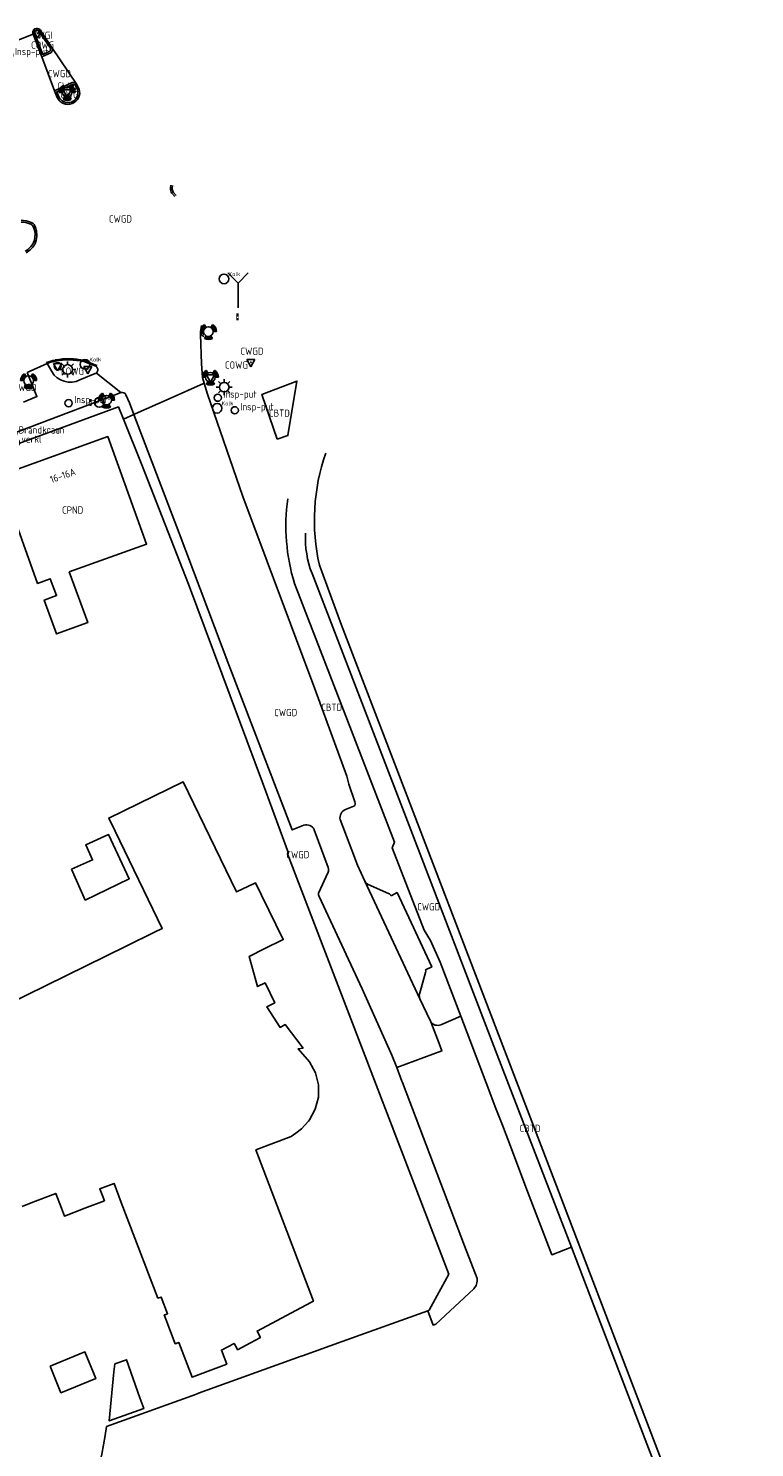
# Model space of a CAD drawing. Extents: x 143041 to 146008, y 457187 to 458337.
# Tile 31 of 31: x 145878 to 145968, y 458115 to 458292. Entities that reach past the tile are written whole.
import ezdxf
from ezdxf.enums import TextEntityAlignment as Align

# ---------------------------------------------------------------- set-up
doc = ezdxf.new("R2010")
doc.units = 0
doc.header["$LTSCALE"] = 4
doc.layers.get('0').update_dxf_attribs({"linetype": 'CONTINUOUS'})
for name, color, linetype in [('CBTD', 7, 'CONTINUOUS'), ('COWG', 7, 'CONTINUOUS'), ('CPND', 7, 'CONTINUOUS'), ('CWGD', 7, 'CONTINUOUS'), ('CWGI', 7, 'CONTINUOUS'), ('G_BTD', 3, 'CONTINUOUS'), ('G_OTD', 32, 'CONTINUOUS'), ('G_PND', 1, 'CONTINUOUS'), ('G_WGD', 7, 'CONTINUOUS'), ('G_WGI', 1, 'CONTINUOUS'), ('LWGI', 7, 'CONTINUOUS'), ('NAR', 7, 'CONTINUOUS')]:
    doc.layers.add(name, color=color, linetype=linetype)
for name, color, linetype, true_color in [('PBRD', 7, 'CONTINUOUS', 0xbd2877), ('PPAL', 7, 'CONTINUOUS', 0xbd2877), ('PPUT', 7, 'CONTINUOUS', 0xbd2877)]:
    doc.layers.add(name, color=color, linetype=linetype, true_color=true_color)
doc.styles.add('ISO', font='ISO')
doc.styles.get("Standard").update_dxf_attribs({"font": 'ISO'})

# ---------------------------------------------------------------- blocks, each defined once
blk = doc.blocks.new('lichtmast')
at = {"color": 0}
for p, q in [((-0.6, 0), (-1, 0)), ((-0.71, 0.71), (-0.42, 0.42)), ((0, 0.6), (0, 1)), ((0.42, 0.42), (0.71, 0.71)), ((0.6, 0), (1, 0)), ((-0.42, -0.42), (-0.71, -0.71)), ((0, -0.6), (0, -1)), ((0.42, -0.42), (0.71, -0.71))]:
    blk.add_line(p, q, dxfattribs=at)
blk.add_circle((0, 0), 0.6, dxfattribs=at)
blk = doc.blocks.new('verkeersbord-pl')
at = {"linetype": 'Continuous'}
blk.add_circle((0, 0), 0.03, dxfattribs=at)
blk = doc.blocks.new('verkeersbord')
at = {"color": 0}
for p, q in [((0.5, 0.32), (-0.5, 0.32)), ((-0.5, 0.32), (0, -0.6)), ((0, -0.6), (0.5, 0.32))]:
    blk.add_line(p, q, dxfattribs=at)
blk = doc.blocks.new('brandkraan')
at = {"color": 0}
blk.add_circle((0, 0), 0.45, dxfattribs=at)
at = {"color": 0, "style": 'ISO'}
blk.add_attdef('BRANDKRAAN', (0.7, 0), '', height=0.9, dxfattribs=at)
blk = doc.blocks.new('klok')
at = {"color": 0}
blk.add_circle((0, 0), 0.45, dxfattribs=at)
at = {"style": 'ISO'}
blk.add_attdef('KLOK', (0.7, 0), '', height=0.9, dxfattribs=at)
blk = doc.blocks.new('verkeerslicht')
at = {"color": 0, "linetype": 'Continuous'}
for p, q in [((-1, 0), (-0.6, 0)), ((-0.3, 0.52), (-0.5, 0.86)), ((0.3, 0.52), (0.5, 0.86)), ((0.6, 0), (1, 0)), ((-0.3, -0.52), (-0.5, -0.86)), ((0.3, -0.52), (0.5, -0.86))]:
    blk.add_line(p, q, dxfattribs=at)
at = {"color": 0}
blk.add_circle((0, 0), 0.6, dxfattribs=at)
at = {"color": 0, "linetype": 'Continuous'}
for radius, start, end in [(0.996, 119.9985, 179.9935), (0.897, 119.9989, 179.9928), (0.797, 119.9994, 179.9919), (0.697, 120, 179.9907), (0.697, 0.0093, 60), (0.797, 0.0081, 60.0006), (0.897, 0.0072, 60.0011), (0.996, 0.0065, 60.0015), (0.996, 240.0015, 299.9985), (0.897, 240.0011, 299.9989), (0.797, 240.0006, 299.9994), (0.697, 240, 300)]:
    blk.add_arc((0, 0), radius, start, end, dxfattribs=at)
blk = doc.blocks.new('verklikker')
at = {"color": 0}
blk.add_circle((0, 0), 0.45, dxfattribs=at)
at = {"color": 0, "style": 'ISO'}
blk.add_attdef('VERKLIKKER', (0.7, 0), '', height=0.9, dxfattribs=at)
blk = doc.blocks.new('wegwijzer')
at = {"color": 0}
for q in [(-0.424, 1.424), (0.424, 1.424), (0, 0)]:
    blk.add_line((0, 1), q, dxfattribs=at)
blk = doc.blocks.new('kolk')
at = {"color": 0}
blk.add_circle((0, 0), 0.6, dxfattribs=at)
at = {"color": 0, "linetype": 'Continuous', "style": 'ISO'}
blk.add_attdef('KOLK', (-0.04, -0.26), '', height=0.8, dxfattribs=at)
blk = doc.blocks.new('drukknoppaal')
at = {"linetype": 'ByBlock', "lineweight": -2}
h = blk.add_hatch(color=0, dxfattribs=at)
h.dxf.hatch_style = 1
h.paths.add_polyline_path([(0.15, 0.8), (-0.15, 0.8), (-0.15, -0.1), (0, -0.1, -0.414214), (-0.1, 0, -1), (0.1, 0, -0.414214), (0, -0.1), (0.15, -0.1)])
h.paths.add_polyline_path([(-0.1, 0.3, -1), (0.1, 0.3, -1)], flags=16)
at = {"linetype": 'ByBlock', "lineweight": -2, "true_color": 0x681648}
h = blk.add_hatch(color=219, dxfattribs=at)
h.dxf.hatch_style = 1
h.paths.add_polyline_path([(0.1, 0, 1), (-0.1, 0, 1)])
at = {"color": 0, "linetype": 'ByBlock', "lineweight": -2}
blk.add_attdef('DRUKKNOPPAAL', (0.5, 0.35), '', height=0.5, dxfattribs=at)
blk = doc.blocks.new('verkeersteller')
at = {"color": 0}
blk.add_circle((0, 0), 0.45, dxfattribs=at)

msp = doc.modelspace()

# ---------------------------------------------------------------- linework, layer by layer
at = {"layer": 'G_BTD', "linetype": 'Continuous', "transparency": 33554687}
for points in [[(145908.901, 458240.989), (145910.237, 458241.435), (145911.351, 458248.229), (145907.007, 458246.558), (145908.901, 458240.989)], [(145914.159, 458225.294), (145916.903, 458217.837), (145923.941, 458199.577), (145943.476, 458148.55), (145962.136, 458099.824), (145968.378, 458089.807)], [(145920.215, 458185.536), (145922.778, 458184.399)], [(145923.104, 458184.141), (145923.834, 458184.539), (145928.154, 458175.275), (145927.391, 458174.918)], [(145927.389, 458174.568), (145926.617, 458171.873)], [(145929.278, 458168.069), (145929.282, 458168.071), (145931.767, 458169.122)], [(145945.557, 458140.359), (145948.394, 458132.996), (145956.321, 458112.31), (145960.679, 458101.116), (145963.443, 458094.231), (145964.759, 458094.742), (145966.91, 458089.206), (145968.378, 458089.807)]]:
    msp.add_lwpolyline(points, dxfattribs=at)
for points in [[(145914.159, 458225.294, -0.1386124), (145914.942, 458239.268)], [(145919.816, 458185.971, 0.1487146), (145920.215, 458185.536)], [(145922.778, 458184.399, -0.1607734), (145923.104, 458184.141)], [(145927.391, 458174.918, -0.1199961), (145927.389, 458174.568)], [(145926.617, 458171.873, 0.1194809), (145926.686, 458171.279)], [(145928.032, 458168.422, 0.3361277), (145929.278, 458168.069)]]:
    msp.add_lwpolyline(points, format="xyb", dxfattribs=at)
at = {"layer": 'G_OTD', "linetype": 'Continuous', "transparency": 33554687}
for points in [[(145862.581, 458164.383), (145890.106, 458177.875), (145893.599, 458179.587), (145894.581, 458180.068), (145888.719, 458192.161), (145887.923, 458193.802), (145897.206, 458198.32), (145903.83, 458184.602), (145906.024, 458185.677), (145906.187, 458185.757), (145906.946, 458184.206), (145909.656, 458178.67), (145907.291, 458177.504), (145905.404, 458176.575), (145906.46, 458172.827), (145907.386, 458173.28), (145908.599, 458170.801), (145907.62, 458170.322), (145909.254, 458167.746), (145909.879, 458168.083), (145912.132, 458165.167), (145911.511, 458165.061), (145912.929, 458163.434), (145913.669, 458162.082), (145914.034, 458160.598), (145914.034, 458159.822), (145914.033, 458159.072), (145913.645, 458157.568), (145912.943, 458156.228), (145912.802, 458156.07), (145911.945, 458155.11), (145911.216, 458154.58), (145910.652, 458154.169), (145906.248, 458152.491), (145913.411, 458133.665), (145913.085, 458133.491), (145906.393, 458129.92), (145906.491, 458129.737), (145906.82, 458129.126), (145905.559, 458128.447), (145903.968, 458127.589), (145903.817, 458127.872), (145903.537, 458128.396), (145901.944, 458127.546), (145902.608, 458125.813), (145898.301, 458124.162), (145896.639, 458128.5), (145896.53, 458128.46), (145896.211, 458128.341), (145895.036, 458131.414), (145894.84, 458131.927), (145895.033, 458132.001), (145895.24, 458132.08), (145894.448, 458134.153), (145894.034, 458134.036), (145889.48, 458145.949), (145888.575, 458148.315), (145887.784, 458148.013), (145886.8, 458147.637), (145887.368, 458146.152), (145884.932, 458145.219), (145882.401, 458144.249), (145882.028, 458145.218), (145881.319, 458147.06), (145878.474, 458145.965), (145877.119, 458145.443)], [(145883.298, 458187.45), (145885.9, 458188.6), (145885.058, 458190.469), (145887.905, 458191.762), (145890.48, 458186.251), (145884.993, 458183.602), (145883.298, 458187.45)], [(145887.632, 458118.054), (145893.07, 458120.01), (145893.392, 458120.126), (145898.836, 458122.084), (145899.088, 458122.175), (145911.887, 458126.779), (145912.065, 458126.843), (145917.007, 458128.621), (145927.66, 458132.453)], [(145880.606, 458125.562), (145884.955, 458127.325), (145886.301, 458124.005), (145881.952, 458122.242), (145880.606, 458125.562)], [(145888.658, 458125.84), (145890.128, 458126.36), (145891.811, 458121.605), (145892.287, 458120.261), (145887.971, 458118.742), (145888.562, 458124.85), (145888.658, 458125.84)]]:
    msp.add_lwpolyline(points, dxfattribs=at)
msp.add_lwpolyline([(145882.45, 458100.262, 0.071382), (145887.632, 458118.054)], format="xyb", dxfattribs=at)
at = {"layer": 'G_PND', "linetype": 'Continuous', "transparency": 33554687}
msp.add_lwpolyline([(145883.004, 458224.463), (145885.294, 458218.156), (145881.408, 458216.751), (145879.888, 458220.954), (145881.417, 458221.507), (145880.634, 458223.607), (145879.048, 458223.035), (145874.222, 458236.41), (145887.798, 458241.309), (145892.624, 458227.934), (145883.004, 458224.463)], dxfattribs=at)
at = {"layer": 'G_WGD', "linetype": 'Continuous', "transparency": 33554687}
for points in [[(145871.689, 458288.746), (145873.533, 458289.477), (145878.499, 458291.446)], [(145878.499, 458291.446), (145878.461, 458291.544)], [(145878.499, 458291.446), (145879.587, 458288.615)], [(145879.483, 458291.773), (145879.326, 458292.004)], [(145879.483, 458291.773), (145880.835, 458289.789)], [(145879.587, 458288.615), (145880.722, 458289.12)], [(145880.835, 458289.789), (145883.956, 458285.148)], [(145879.587, 458288.615), (145881.165, 458284.359)], [(145881.165, 458284.359), (145883.345, 458285.392)], [(145881.165, 458284.359), (145881.42, 458283.736)], [(145884.12, 458284.816), (145883.956, 458285.148)], [(145884.238, 458284.576), (145884.12, 458284.816)], [(145881.42, 458283.736), (145881.505, 458283.528)], [(145895.66, 458272.608), (145895.599, 458272.275)], [(145895.779, 458271.621), (145896.143, 458271.209)], [(145878.793, 458267.363), (145878.708, 458267.572)], [(145878.758, 458265.382), (145878.867, 458265.715)], [(145899.476, 458255.166), (145899.351, 458254.342)], [(145899.351, 458254.342), (145899.352, 458254.309)], [(145899.352, 458254.309), (145899.359, 458254.049), (145899.456, 458250.356)], [(145880.243, 458250.407), (145877.74, 458249.28)], [(145880.579, 458250.544), (145880.243, 458250.407)], [(145880.243, 458250.407), (145880.818, 458249.401)], [(145886.424, 458249.979), (145886.326, 458250.076), (145884.805, 458250.646)], [(145899.61, 458248.66), (145899.456, 458250.356)], [(145877.298, 458245.597), (145878.961, 458246.29), (145877.74, 458249.28)], [(145884.328, 458248.37), (145886.242, 458249.155)], [(145886.374, 458249.222), (145886.242, 458249.155)], [(145886.374, 458249.222), (145889.435, 458246.816)], [(145899.61, 458248.66), (145899.814, 458247.954)], [(145889.435, 458246.816), (145888.914, 458246.612)], [(145891.048, 458244.075), (145891.196, 458244.143), (145895.465, 458246.03), (145899.734, 458247.918), (145899.814, 458247.954)], [(145899.814, 458247.954), (145900.201, 458246.614), (145904.634, 458233.846), (145913.573, 458209.922), (145917.567, 458199.046), (145917.82, 458198.034), (145918.576, 458195.823)], [(145888.914, 458246.612), (145864.78, 458237.46), (145861.34, 458236.229)], [(145889.127, 458245.004), (145872.286, 458238.848), (145872.248, 458238.926), (145871.847, 458238.788), (145871.907, 458238.617), (145868.929, 458237.541), (145868.868, 458237.703), (145868.473, 458237.554), (145868.548, 458237.313), (145866.231, 458236.415), (145865.877, 458236.278)], [(145889.745, 458243.478), (145889.127, 458245.004)], [(145890.499, 458245.516), (145890.066, 458246.526)], [(145891.048, 458244.075), (145890.499, 458245.516)], [(145889.745, 458243.478), (145891.048, 458244.075)], [(145907.21, 458197.908), (145897.835, 458222.947), (145892.043, 458237.8), (145889.745, 458243.478)], [(145912.229, 458192.908), (145910.787, 458192.34), (145902.877, 458212.9), (145896.677, 458229.287), (145891.048, 458244.075)], [(145913.245, 458224.248), (145925.145, 458193.439), (145936.321, 458164.325), (145945.557, 458140.359)], [(145931.767, 458169.122), (145929.184, 458175.856), (145928.008, 458178.548), (145927.22, 458179.861), (145923.218, 458190.116), (145923.509, 458190.814), (145918.66, 458203.373), (145911.059, 458223.015)], [(145927.66, 458132.453), (145927.825, 458132.513), (145930.296, 458136.998), (145910.17, 458189.372), (145910.303, 458189.425), (145907.21, 458197.908)], [(145918.464, 458195.271), (145917.427, 458194.873)], [(145913.505, 458192.363), (145915.255, 458187.637)], [(145919.816, 458185.971), (145918.905, 458187.951), (145918.187, 458189.818), (145916.753, 458193.617)], [(145915.251, 458187.066), (145914.067, 458184.467)], [(145919.816, 458185.971), (145926.686, 458171.279)], [(145923.799, 458162.742), (145923.2, 458164.29), (145919.493, 458172.525), (145914.12, 458184.031)], [(145926.686, 458171.279), (145927.558, 458169.456), (145928.032, 458168.422)], [(145931.767, 458169.122), (145935.282, 458159.955), (145936.076, 458157.867), (145936.874, 458155.77), (145937.616, 458153.82), (145940.099, 458147.294), (145941.334, 458144.047), (145943.134, 458139.425), (145945.557, 458140.359)], [(145928.032, 458168.422), (145929.064, 458165.751), (145929.428, 458164.811), (145923.799, 458162.742)], [(145933.798, 458136.486), (145932.256, 458140.554), (145924.51, 458160.871), (145924.449, 458161.055), (145923.799, 458162.742)], [(145927.66, 458132.453), (145928.327, 458130.676), (145928.647, 458130.791), (145933.38, 458135.167)]]:
    msp.add_lwpolyline(points, dxfattribs=at)
for points in [[(145878.461, 458291.544, -0.7310711), (145879.326, 458292.004)], [(145880.722, 458289.12, 0.1685583), (145880.893, 458289.435)], [(145880.893, 458289.435, 0.1640662), (145880.835, 458289.789)], [(145881.505, 458283.528, 0.9323015), (145884.238, 458284.576)], [(145883.956, 458285.148, 0.3008755), (145883.345, 458285.392)], [(145895.599, 458272.275, 0.1409385), (145895.779, 458271.621)], [(145878.187, 458268.008, 0.1051798), (145877.007, 458268.25)], [(145878.708, 458267.572, 0.1848867), (145878.187, 458268.008)], [(145878.934, 458266.793, 0.0545216), (145878.793, 458267.363)], [(145878.867, 458265.715, 0.1005817), (145878.934, 458266.793)], [(145877.622, 458264.201, 0.1299191), (145878.758, 458265.382)], [(145899.352, 458254.309, 0.113639), (145899.421, 458254.071)], [(145899.421, 458254.071, 0.2238241), (145899.804, 458253.794)], [(145881.286, 458250.71, 0.0197116), (145880.579, 458250.544)], [(145884.805, 458250.646, 0.1034404), (145881.286, 458250.71)], [(145880.818, 458249.401, 0.3905438), (145884.328, 458248.37)], [(145886.478, 458249.895, -0.3773583), (145886.374, 458249.222)], [(145886.424, 458249.979, -0.0445257), (145886.478, 458249.895)], [(145889.435, 458246.816, -0.3111722), (145890.066, 458246.526)], [(145911.059, 458223.015, -0.1084364), (145910.211, 458233.565)], [(145912.434, 458229.28, 0.1055377), (145913.245, 458224.248)], [(145918.576, 458195.823, -0.3551544), (145918.464, 458195.271)], [(145917.427, 458194.873, 0.3760329), (145916.753, 458193.617)], [(145912.229, 458192.908, -0.3880946), (145913.505, 458192.363)], [(145915.255, 458187.637, -0.1611253), (145915.251, 458187.066)], [(145914.067, 458184.467, 0.2180143), (145914.12, 458184.031)], [(145933.38, 458135.167, 0.2306219), (145933.798, 458136.486)]]:
    msp.add_lwpolyline(points, format="xyb", dxfattribs=at)
at = {"layer": 'G_WGI', "linetype": 'Continuous', "transparency": 33554687}
for points in [[(145879.158, 458291.859, 0.6838557), (145878.675, 458291.601)], [(145880.646, 458289.676, -0.3039477), (145880.595, 458289.304)], [(145881.707, 458283.616, 0.9243778), (145884.032, 458284.495)], [(145883.413, 458285.181, -0.2764201), (145883.767, 458285.035)], [(145895.957, 458271.751, -0.1309163), (145895.819, 458272.255)], [(145877.017, 458268.03, -0.1055138), (145878.107, 458267.803)], [(145878.107, 458267.803, -0.1808583), (145878.51, 458267.476)], [(145878.588, 458267.284, -0.1527109), (145878.656, 458265.778)], [(145878.556, 458265.471, -0.1264809), (145877.52, 458264.396)], [(145899.351, 458254.342, 0.0312195), (145899.352, 458254.309)], [(145899.633, 458254.145, -0.1329388), (145899.569, 458254.309)], [(145899.633, 458254.145, 0.1463374), (145899.788, 458254.026)]]:
    msp.add_lwpolyline(points, format="xyb", dxfattribs=at)
for points in [[(145880.595, 458289.304), (145879.709, 458288.91), (145878.675, 458291.601)], [(145879.158, 458291.859), (145880.646, 458289.676)], [(145881.707, 458283.616), (145881.448, 458284.249), (145883.413, 458285.181)], [(145883.767, 458285.035), (145884.032, 458284.495)], [(145895.819, 458272.255), (145895.876, 458272.566)], [(145896.306, 458271.357), (145895.957, 458271.751)], [(145878.51, 458267.476), (145878.588, 458267.284)], [(145878.656, 458265.778), (145878.556, 458265.471)], [(145899.569, 458254.309), (145899.693, 458255.128)]]:
    msp.add_lwpolyline(points, dxfattribs=at)
at = {"layer": 'LWGI', "transparency": 33554687}
for points in [[(145880.243, 458250.407), (145880.184, 458250.534, -0.05979), (145881.226, 458250.852)], [(145881.226, 458250.852), (145881.258, 458250.857, -0.1038947), (145884.848, 458250.79), (145886.24, 458250.269), (145886.426, 458250.176), (145886.326, 458250.076)]]:
    msp.add_lwpolyline(points, format="xyb", dxfattribs=at)

# ---------------------------------------------------------------- block references
at = {"layer": 'PBRD', "transparency": 33554687}
for p in [(145879.047, 458291.552), (145882.737, 458284.177), (145881.554, 458250.084), (145905.632, 458250.583), (145885.296, 458249.737), (145900.578, 458248.706)]:
    msp.add_blockref('verkeersbord', p, dxfattribs=at)
at = {"layer": 'PBRD', "transparency": 33554687, "xscale": 3, "yscale": 3, "zscale": 3}
msp.add_blockref('wegwijzer', (145904.026, 458257.439), dxfattribs=at)
at = {"layer": 'PBRD', "transparency": 33554687}
ref = msp.add_blockref('verklikker', (145876.338, 458240.55), dxfattribs=at)
ref.add_attrib('VERKLIKKER', 'verkl ', (145877.038, 458240.55), dxfattribs={"layer": '0', "height": 0.9, "style": 'ISO'})
at = {"layer": 'PPAL', "transparency": 33554687}
for name, p in [('verkeersbord-pl', (145879.047, 458291.552)), ('verkeerslicht', (145882.737, 458284.177)), ('verkeersbord-pl', (145904.026, 458257.439)), ('drukknoppaal', (145903.973, 458255.875)), ('verkeerslicht', (145900.334, 458254.391)), ('verkeersteller', (145881.554, 458250.084)), ('lichtmast', (145882.799, 458249.673)), ('verkeersbord-pl', (145905.632, 458250.583)), ('verkeerslicht', (145877.937, 458248.286)), ('verkeersbord-pl', (145885.296, 458249.737)), ('verkeerslicht', (145900.578, 458248.706)), ('lichtmast', (145902.299, 458247.469)), ('verkeerslicht', (145887.646, 458245.85)), ('drukknoppaal', (145885.635, 458245.212))]:
    msp.add_blockref(name, p, dxfattribs=at)
at = {"layer": 'PPUT', "transparency": 33554687}
for p in [(145875.53, 458288.821), (145901.498, 458246.162), (145882.917, 458245.471), (145903.614, 458244.589)]:
    msp.add_blockref('klok', p, dxfattribs=at).add_auto_attribs({'KLOK': 'Insp-put'})
ref = msp.add_blockref('kolk', (145902.282, 458260.952), dxfattribs=at)
ref.add_attrib('KOLK', 'Kolk', (145902.832, 458261.302), dxfattribs={"layer": '0', "color": 0, "linetype": 'ByBlock', "lineweight": -2, "height": 0.5})
ref = msp.add_blockref('kolk', (145884.954, 458250.313), dxfattribs=at)
ref.add_attrib('KOLK', 'Kolk', (145885.504, 458250.663), dxfattribs={"layer": '0', "color": 0, "linetype": 'ByBlock', "lineweight": -2, "height": 0.5})
ref = msp.add_blockref('kolk', (145886.738, 458245.576), dxfattribs=at)
ref.add_attrib('KOLK', 'Kolk', (145887.288, 458245.926), dxfattribs={"layer": '0', "color": 0, "linetype": 'ByBlock', "lineweight": -2, "height": 0.5})
ref = msp.add_blockref('kolk', (145901.425, 458244.844), dxfattribs=at)
ref.add_attrib('KOLK', 'Kolk', (145901.975, 458245.194), dxfattribs={"layer": '0', "color": 0, "linetype": 'ByBlock', "lineweight": -2, "height": 0.5})
ref = msp.add_blockref('brandkraan', (145875.998, 458241.696), dxfattribs=at)
ref.add_attrib('BRANDKRAAN', 'Brandkraan', (145876.698, 458241.696), dxfattribs={"layer": '0', "height": 0.9, "style": 'ISO'})

# ---------------------------------------------------------------- texts
at = {"layer": 'CBTD', "transparency": 33554687, "style": 'ISO'}
for p in [(145909.179, 458244.238), (145915.689, 458207.607), (145940.399, 458155.164)]:
    msp.add_text('CBTD', height=0.9, dxfattribs=at).set_placement(p, align=Align.MIDDLE_CENTER)
at = {"layer": 'COWG', "transparency": 33554687, "style": 'ISO'}
for p in [(145879.677, 458290.072), (145882.732, 458283.898), (145903.82, 458250.227), (145883.398, 458249.478)]:
    msp.add_text('COWG', height=0.9, dxfattribs=at).set_placement(p, align=Align.MIDDLE_CENTER)
at = {"layer": 'CPND', "transparency": 33554687, "style": 'ISO'}
msp.add_text('CPND', height=0.9, dxfattribs=at).set_placement((145883.423, 458232.172), align=Align.MIDDLE_CENTER)
at = {"layer": 'CWGD', "transparency": 33554687, "style": 'ISO'}
for p in [(145881.772, 458286.522), (145889.372, 458268.42), (145905.757, 458251.947), (145877.502, 458247.433), (145909.964, 458206.946), (145911.471, 458189.255), (145927.775, 458182.762)]:
    msp.add_text('CWGD', height=0.9, dxfattribs=at).set_placement(p, align=Align.MIDDLE_CENTER)
at = {"layer": 'CWGI', "transparency": 33554687, "style": 'ISO'}
for p in [(145879.677, 458291.293), (145882.732, 458284.98)]:
    msp.add_text('CWGI', height=0.9, dxfattribs=at).set_placement(p, align=Align.MIDDLE_CENTER)
at = {"layer": 'NAR', "transparency": 33554687, "style": 'ISO'}
msp.add_text('16-16A', height=0.9, rotation=19, dxfattribs=at).set_placement((145882.188, 458236.467), align=Align.MIDDLE_CENTER)

doc.saveas('drawing.dxf')
